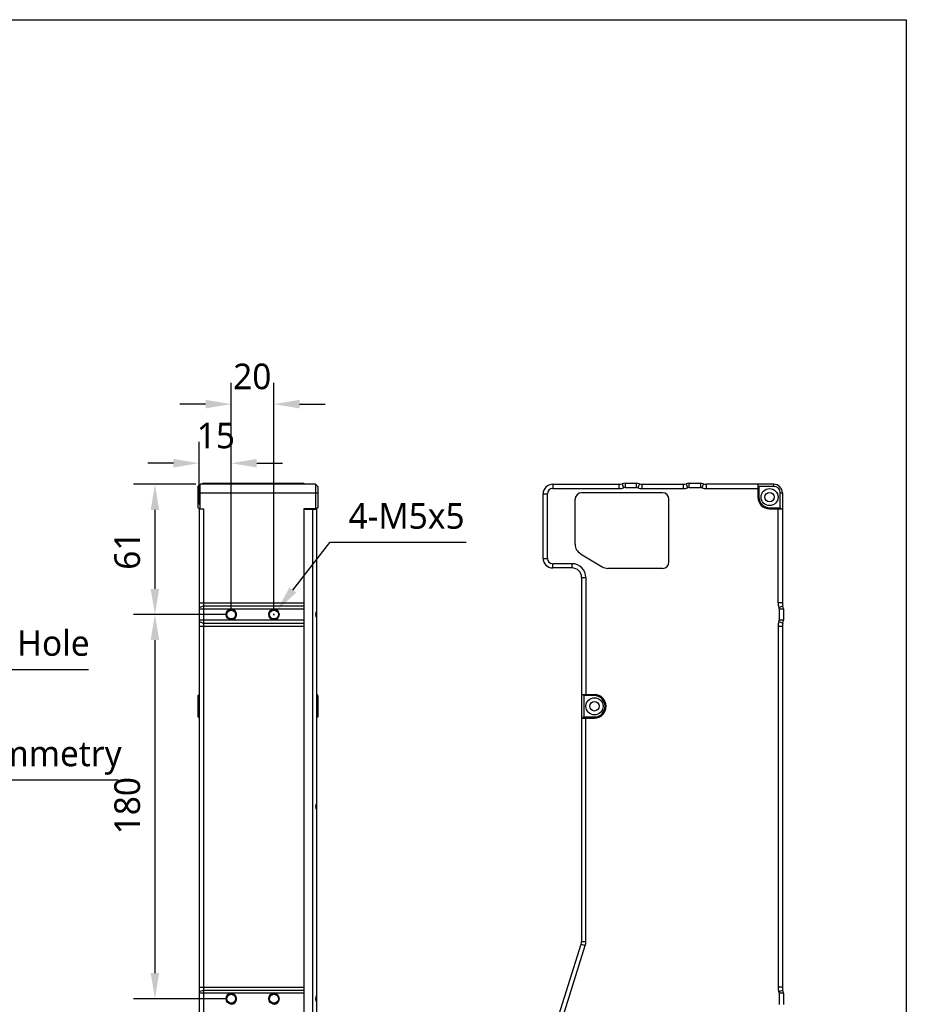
# Model space of a CAD drawing. Header units: millimetres. Extents: x 279 to 496, y -273 to -95.
# Tile 12 of 12: x 392 to 496, y -210 to -95. Entities that reach past the tile are written whole.
import ezdxf

# ---------------------------------------------------------------- set-up
doc = ezdxf.new("R2010")
doc.units = ezdxf.units.MM
doc.header["$LTSCALE"] = 23.1
doc.header["$PDMODE"] = 3
doc.header["$PDSIZE"] = 8
doc.layers.get('0').update_dxf_attribs({"linetype": 'CONTINUOUS'})
doc.layers.get('Defpoints').update_dxf_attribs({"linetype": 'CONTINUOUS'})
doc.layers.add('00_COMPONENTS', color=7, linetype='CONTINUOUS')
doc.layers.add('51__DRAFT_DIMS', color=7, linetype='CONTINUOUS')
doc.styles.get("Standard").update_dxf_attribs({"font": 'Roboto-Regular.ttf'})
doc.dimstyles.new('DIMSTYLE_1', dxfattribs={"dimtxt": 3, "dimasz": 3, "dimexe": 2.5, "dimexo": 0.5, "dimgap": 0.75, "dimtad": 1, "dimlfac": 4, "dimdsep": 46, "dimtxsty": 'STANDARD', "dimblk": '_FILLED', "dimblk1": '_FILLED', "dimblk2": '_FILLED', "dimcen": 0.09, "dimclrt": 3, "dimazin": 2, "dimtp": 0.3, "dimtm": 0.3, "dimtfac": 1, "dimtofl": 0, "dimtmove": 0, "dimatfit": 3, "dimldrblk": '_FILLED', "dimfxl": 1, "dimtolj": 1, "dimarcsym": 0})
doc.dimstyles.new('DIMSTYLE_2', dxfattribs={"dimtxt": 3, "dimasz": 3, "dimexe": 2.5, "dimexo": 0.5, "dimgap": 0.75, "dimtad": 1, "dimlfac": 4, "dimdsep": 46, "dimtxsty": 'STANDARD', "dimblk": '_FILLED', "dimblk1": '_FILLED', "dimblk2": '_FILLED', "dimcen": 0.09, "dimclrt": 3, "dimazin": 2, "dimtp": 0.5, "dimtm": 0.5, "dimtfac": 1, "dimtofl": 0, "dimtmove": 0, "dimatfit": 3, "dimldrblk": '_FILLED', "dimfxl": 1, "dimtolj": 1, "dimarcsym": 0})
doc.dimstyles.new('DIMSTYLE_4', dxfattribs={"dimtxt": 3, "dimasz": 3, "dimexe": 2.5, "dimexo": 0.5, "dimgap": 0.75, "dimtad": 1, "dimlfac": 4, "dimdsep": 46, "dimtxsty": 'STANDARD', "dimblk": '_FILLED', "dimblk1": '_FILLED', "dimblk2": '_FILLED', "dimcen": 0.09, "dimclrt": 3, "dimazin": 2, "dimtp": 0.2, "dimtm": 0.2, "dimtfac": 1, "dimtofl": 0, "dimtmove": 0, "dimatfit": 3, "dimldrblk": '_FILLED', "dimfxl": 1, "dimtolj": 1, "dimarcsym": 0})
doc.dimstyles.new('DIMSTYLE_5', dxfattribs={"dimtxt": 3, "dimasz": 3, "dimexe": 2.5, "dimexo": 0.5, "dimtad": 1, "dimlfac": 4, "dimdsep": 46, "dimtxsty": 'STANDARD', "dimblk": '_FILLED', "dimblk1": '_FILLED', "dimblk2": '_FILLED', "dimcen": 0.09, "dimclrt": 3, "dimazin": 2, "dimtp": 0.1, "dimtm": 0.1, "dimtfac": 1, "dimtofl": 0, "dimtmove": 0, "dimatfit": 1, "dimldrblk": '_FILLED', "dimfxl": 1, "dimtolj": 1, "dimarcsym": 0})
doc.dimstyles.new('DIMSTYLE_6', dxfattribs={"dimtxt": 3, "dimasz": 3, "dimexe": 2.5, "dimexo": 0.5, "dimtad": 1, "dimlfac": 4, "dimdsep": 46, "dimtxsty": 'STANDARD', "dimblk": '_FILLED', "dimblk1": '_FILLED', "dimblk2": '_FILLED', "dimcen": 0.09, "dimclrt": 3, "dimazin": 2, "dimtp": 0.2, "dimtm": 0.2, "dimtfac": 1, "dimtofl": 0, "dimtmove": 0, "dimatfit": 1, "dimldrblk": '_FILLED', "dimfxl": 1, "dimtolj": 1, "dimarcsym": 0})

# ---------------------------------------------------------------- blocks, each defined once
blk = doc.blocks.new('_FILLED')
at = {"color": 0, "linetype": 'ByBlock'}
blk.add_solid([(0, 0), (-1, 0.167), (-1, -0.167)], dxfattribs=at)
blk = doc.blocks.new('*D11')
at = {"layer": '51__DRAFT_DIMS', "color": 0, "lineweight": -2}
for p, q in [((417.12, -163.84), (417.12, -137.21)), ((422.12, -163.84), (422.12, -137.21)), ((414.12, -139.71), (411.12, -139.71)), ((425.12, -139.71), (428.12, -139.71))]:
    blk.add_line(p, q, dxfattribs=at)
at = {"layer": 'Defpoints', "color": 0}
for p in [(422.12, -139.71), (417.12, -164.34), (422.12, -164.34)]:
    blk.add_point(p, dxfattribs=at)
at = {"layer": '51__DRAFT_DIMS', "color": 0, "linetype": 'ByBlock', "lineweight": -2, "xscale": 3, "yscale": 3, "zscale": 3}
blk.add_blockref('_FILLED', (417.12, -139.71), dxfattribs=at)
at = {"layer": '51__DRAFT_DIMS', "color": 0, "linetype": 'ByBlock', "lineweight": -2, "xscale": 3, "yscale": 3, "zscale": 3, "rotation": 180}
blk.add_blockref('_FILLED', (422.12, -139.71), dxfattribs=at)
at = {"layer": '51__DRAFT_DIMS', "color": 3, "insert": (419.59, -134.96), "char_height": 3, "attachment_point": 2, "line_spacing_factor": 0.9}
blk.add_mtext('\\A1;20', dxfattribs=at)
blk = doc.blocks.new('*D12')
at = {"layer": '51__DRAFT_DIMS', "color": 0, "lineweight": -2}
for p, q in [((413.37, -151.47), (413.37, -144.13)), ((417.12, -163.84), (417.12, -144.13)), ((410.37, -146.63), (407.37, -146.63)), ((420.12, -146.63), (423.12, -146.63))]:
    blk.add_line(p, q, dxfattribs=at)
at = {"layer": 'Defpoints', "color": 0}
for p in [(417.12, -146.63), (413.37, -151.97), (417.12, -164.34)]:
    blk.add_point(p, dxfattribs=at)
at = {"layer": '51__DRAFT_DIMS', "color": 0, "linetype": 'ByBlock', "lineweight": -2, "xscale": 3, "yscale": 3, "zscale": 3}
blk.add_blockref('_FILLED', (413.37, -146.63), dxfattribs=at)
at = {"layer": '51__DRAFT_DIMS', "color": 0, "linetype": 'ByBlock', "lineweight": -2, "xscale": 3, "yscale": 3, "zscale": 3, "rotation": 180}
blk.add_blockref('_FILLED', (417.12, -146.63), dxfattribs=at)
at = {"layer": '51__DRAFT_DIMS', "color": 3, "insert": (415.33, -141.88), "char_height": 3, "attachment_point": 2, "line_spacing_factor": 0.9}
blk.add_mtext('\\A1;15', dxfattribs=at)
blk = doc.blocks.new('*D13')
at = {"layer": '51__DRAFT_DIMS', "color": 0, "lineweight": -2}
for p, q in [((416.62, -164.34), (405.7, -164.34)), ((408.2, -167.34), (408.2, -206.34)), ((416.62, -209.34), (405.7, -209.34))]:
    blk.add_line(p, q, dxfattribs=at)
at = {"layer": 'Defpoints', "color": 0}
for p in [(417.12, -164.34), (408.2, -209.34), (417.12, -209.34)]:
    blk.add_point(p, dxfattribs=at)
at = {"layer": '51__DRAFT_DIMS', "color": 0, "linetype": 'ByBlock', "lineweight": -2, "xscale": 3, "yscale": 3, "zscale": 3}
for p, rotation in [((408.2, -164.34), 90), ((408.2, -209.34), 270)]:
    blk.add_blockref('_FILLED', p, dxfattribs=dict(at, rotation=rotation))
at = {"layer": '51__DRAFT_DIMS', "color": 3, "insert": (403.45, -186.73), "char_height": 3, "attachment_point": 2, "rotation": 90, "line_spacing_factor": 0.9}
blk.add_mtext('\\A1;180', dxfattribs=at)
blk = doc.blocks.new('*D14')
at = {"layer": '51__DRAFT_DIMS', "color": 0, "lineweight": -2}
for p, q in [((413, -149.09), (405.7, -149.09)), ((408.2, -152.09), (408.2, -161.34)), ((416.62, -164.34), (405.7, -164.34))]:
    blk.add_line(p, q, dxfattribs=at)
at = {"layer": 'Defpoints', "color": 0}
for p in [(413.5, -149.09), (408.2, -164.34), (417.12, -164.34)]:
    blk.add_point(p, dxfattribs=at)
at = {"layer": '51__DRAFT_DIMS', "color": 0, "linetype": 'ByBlock', "lineweight": -2, "xscale": 3, "yscale": 3, "zscale": 3}
for p, rotation in [((408.2, -149.09), 90), ((408.2, -164.34), 270)]:
    blk.add_blockref('_FILLED', p, dxfattribs=dict(at, rotation=rotation))
at = {"layer": '51__DRAFT_DIMS', "color": 3, "insert": (403.45, -156.87), "char_height": 3, "attachment_point": 2, "rotation": 90, "line_spacing_factor": 0.9}
blk.add_mtext('\\A1;61', dxfattribs=at)
blk = doc.blocks.new('*D19')
at = {"layer": '51__DRAFT_DIMS', "color": 0, "lineweight": -2}
for p in [(424.34, -161.48), (444.63, -155.92)]:
    blk.add_line(p, (428.65, -155.92), dxfattribs=at)
at = {"layer": '51__DRAFT_DIMS', "color": 0}
for p, q in [((422.03, -164.34), (422.21, -164.34)), ((422.12, -164.43), (422.12, -164.25))]:
    blk.add_line(p, q, dxfattribs=at)
at = {"layer": 'Defpoints', "color": 0}
for p in [(421.74, -164.84), (422.5, -163.85)]:
    blk.add_point(p, dxfattribs=at)
at = {"layer": '51__DRAFT_DIMS', "color": 0, "linetype": 'ByBlock', "lineweight": -2, "xscale": 3, "yscale": 3, "zscale": 3, "rotation": 232.22100058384}
blk.add_blockref('_FILLED', (422.5, -163.85), dxfattribs=at)
at = {"layer": '51__DRAFT_DIMS', "color": 3, "insert": (430.86, -151.3), "char_height": 3, "attachment_point": 1, "line_spacing_factor": 0.9}
blk.add_mtext('\\A1;4-M5x5', dxfattribs=at)
blk = doc.blocks.new('*D20')
at = {"layer": '51__DRAFT_DIMS', "color": 0, "lineweight": -2}
for p in [(371.69, -172.96), (400.43, -170.81)]:
    blk.add_line(p, (374.54, -170.81), dxfattribs=at)
at = {"layer": '51__DRAFT_DIMS', "color": 0}
for p, q in [((368.77, -175.09), (368.95, -175.09)), ((368.86, -175.18), (368.86, -175))]:
    blk.add_line(p, q, dxfattribs=at)
at = {"layer": 'Defpoints', "color": 0}
for p in [(369.3, -174.76), (368.42, -175.43)]:
    blk.add_point(p, dxfattribs=at)
at = {"layer": '51__DRAFT_DIMS', "color": 0, "linetype": 'ByBlock', "lineweight": -2, "xscale": 3, "yscale": 3, "zscale": 3, "rotation": 217.0671176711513}
blk.add_blockref('_FILLED', (369.3, -174.76), dxfattribs=at)
at = {"layer": '51__DRAFT_DIMS', "color": 3, "insert": (375.27, -161.68), "char_height": 3, "attachment_point": 1, "line_spacing_factor": 0.9}
blk.add_mtext('\\A1;3-%%c{\\A1;4.4\\PThrough Hole}', dxfattribs=at)
blk = doc.blocks.new('*D21')
at = {"layer": '51__DRAFT_DIMS', "color": 0}
for p, q in [((368.77, -175.09), (368.95, -175.09)), ((368.86, -175.18), (368.86, -175))]:
    blk.add_line(p, q, dxfattribs=at)
at = {"layer": '51__DRAFT_DIMS', "color": 0, "lineweight": -2}
for p in [(370.79, -178.6), (403.91, -183.74)]:
    blk.add_line(p, (373.62, -183.74), dxfattribs=at)
at = {"layer": 'Defpoints', "color": 0}
for p in [(368.38, -174.22), (369.34, -175.97)]:
    blk.add_point(p, dxfattribs=at)
at = {"layer": '51__DRAFT_DIMS', "color": 0, "linetype": 'ByBlock', "lineweight": -2, "xscale": 3, "yscale": 3, "zscale": 3, "rotation": 118.8240160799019}
blk.add_blockref('_FILLED', (369.34, -175.97), dxfattribs=at)
at = {"layer": '51__DRAFT_DIMS', "color": 3, "insert": (374.24, -174.61), "char_height": 3, "attachment_point": 1, "line_spacing_factor": 0.9}
blk.add_mtext('\\A1;3-%%c{\\A1;8x8\\PMirro-Symmetry}', dxfattribs=at)

msp = doc.modelspace()

# ---------------------------------------------------------------- linework, layer by layer
msp.add_lwpolyline([(278.9111, -94.6938), (496.1269, -94.6938), (496.1269, -273.1705), (278.9111, -273.1705)], close=True)
at = {"layer": '00_COMPONENTS', "color": 7}
for p, q in [((413.2456, -149.3448), (413.4956, -149.0948)), ((413.2456, -151.8448), (413.2456, -149.3448)), ((413.4956, -151.9698), (413.4956, -149.0948)), ((426.9956, -149.0948), (413.4956, -149.0948)), ((413.8706, -148.9698), (413.7456, -149.0948)), ((413.8706, -148.9698), (413.8706, -149.0948)), ((413.8706, -148.9698), (425.6206, -148.9698)), ((425.6206, -148.9698), (425.6206, -149.0948)), ((426.9956, -149.0948), (426.9956, -151.9698)), ((427.2456, -149.3448), (426.9956, -149.0948)), ((427.2456, -149.3448), (427.2456, -151.8448)), ((454.7508, -149.0948), (462.5167, -149.0948)), ((454.7508, -149.5948), (462.5167, -149.5948)), ((463.2127, -148.9698), (464.539, -148.9698)), ((463.2127, -149.4698), (464.539, -149.4698)), ((465.235, -149.0948), (470.0167, -149.0948)), ((465.235, -149.5948), (470.0167, -149.5948)), ((470.7127, -148.9698), (472.039, -148.9698)), ((470.7127, -149.4698), (472.039, -149.4698)), ((480.6258, -149.0948), (472.735, -149.0948)), ((472.735, -149.5948), (478.7508, -149.5948)), ((478.7508, -149.0948), (478.7508, -150.5948)), ((478.7508, -149.2198), (478.8758, -149.3448)), ((478.8758, -149.3448), (478.8758, -150.5948)), ((480.6258, -149.3448), (478.8758, -149.3448)), ((453.6258, -157.7698), (453.6258, -150.2198)), ((454.1258, -157.7698), (454.1258, -150.2198)), ((457.3758, -156.1194), (457.3758, -150.8448)), ((467.6017, -150.0948), (458.1258, -150.0948)), ((468.3517, -158.1948), (468.3517, -150.8448)), ((481.3758, -151.8448), (481.3758, -150.0948)), ((481.6258, -150.0948), (481.6258, -162.9857)), ((413.2456, -151.8448), (413.3706, -151.9698)), ((413.3706, -151.9698), (413.3706, -221.7198)), ((413.3706, -151.9698), (413.8706, -151.9698)), ((413.8706, -151.9698), (413.8706, -221.7198)), ((425.6206, -151.9698), (425.6206, -221.7198)), ((427.1206, -151.9698), (425.6206, -151.9698)), ((425.6206, -151.9948), (427.1206, -151.9948)), ((425.6706, -221.6948), (425.6706, -151.9948)), ((426.6206, -151.9948), (426.6206, -221.6948)), ((427.2456, -151.8448), (427.1206, -151.9698)), ((427.1206, -151.9698), (427.1206, -221.7198)), ((480.1258, -151.8448), (481.3758, -151.8448)), ((480.1258, -151.9698), (481.6258, -151.9698)), ((481.1258, -162.9857), (481.1258, -151.9698)), ((481.3758, -151.8448), (481.5008, -151.9698)), ((458.0062, -157.2337), (460.5443, -158.7591)), ((457.0108, -158.3948), (454.7508, -158.3948)), ((457.0108, -158.8948), (454.7508, -158.8948)), ((467.6017, -158.9448), (461.2139, -158.9448)), ((458.1358, -160.0198), (458.1358, -202.6192)), ((458.6358, -160.0198), (458.6358, -173.7198)), ((481.2508, -163.6817), (481.2508, -165.008)), ((481.7508, -163.6817), (481.7508, -165.008)), ((481.1258, -165.704), (481.1258, -207.9857)), ((481.6258, -165.704), (481.6258, -207.9857)), ((413.2456, -173.8448), (413.3706, -173.7198)), ((413.2456, -176.3448), (413.2456, -173.8448)), ((427.2456, -173.8448), (427.1206, -173.7198)), ((427.2456, -173.8448), (427.2456, -176.3448)), ((458.1358, -173.7198), (459.6358, -173.7198)), ((458.3858, -173.8448), (458.2608, -173.7198)), ((458.3858, -173.8448), (458.3858, -176.3448)), ((459.6358, -173.8448), (458.3858, -173.8448)), ((413.2456, -176.3448), (413.3706, -176.4698)), ((427.2456, -176.3448), (427.1206, -176.4698)), ((458.2608, -176.4698), (458.3858, -176.3448)), ((458.3858, -176.3448), (459.6358, -176.3448)), ((458.1358, -176.4698), (459.6358, -176.4698)), ((458.6358, -202.6192), (458.6358, -176.4698)), ((453.6606, -216.9857), (458.0838, -202.9575)), ((454.1374, -217.1361), (458.5606, -203.1078)), ((481.2508, -208.6817), (481.2508, -210.008)), ((481.7508, -208.6817), (481.7508, -210.008))]:
    msp.add_line(p, q, dxfattribs=at)
at = {"layer": '00_COMPONENTS', "color": 4}
for p, q in [((413.8706, -149.0323), (413.8039, -149.0948)), ((413.8706, -149.0323), (425.6206, -149.0323)), ((454.7508, -149.0948), (454.7508, -149.5948)), ((462.5167, -149.5948), (462.5167, -149.0948)), ((462.8647, -149.0323), (463.0387, -149.5011)), ((463.2127, -148.9698), (463.2127, -149.4698)), ((464.539, -149.4698), (464.539, -148.9698)), ((464.887, -149.0323), (464.713, -149.5011)), ((465.235, -149.5948), (465.235, -149.0948)), ((470.0167, -149.0948), (470.0167, -149.5948)), ((470.3647, -149.0323), (470.5387, -149.5011)), ((470.7127, -149.4698), (470.7127, -148.9698)), ((472.039, -148.9698), (472.039, -149.4698)), ((472.387, -149.0323), (472.213, -149.5011)), ((472.735, -149.5948), (472.735, -149.0948)), ((480.6258, -149.3448), (480.6258, -149.0948)), ((413.2456, -150.0948), (427.2456, -150.0948)), ((453.6258, -150.2198), (454.1258, -150.2198)), ((478.8758, -150.5948), (478.7508, -150.5948)), ((481.3758, -150.0948), (481.6258, -150.0948)), ((480.1258, -151.8448), (480.1258, -151.9698)), ((425.6706, -152.4948), (425.6206, -152.4948)), ((453.6258, -157.7698), (454.1258, -157.7698)), ((454.7508, -158.8948), (454.7508, -158.3948)), ((457.0108, -158.8948), (457.0108, -158.3948)), ((458.1358, -160.0198), (458.6358, -160.0198)), ((413.3706, -162.9857), (425.6206, -162.9857)), ((413.3706, -163.5077), (413.8706, -163.3337)), ((413.3706, -163.6817), (425.6206, -163.6817)), ((413.8706, -163.3337), (425.6206, -163.3337)), ((481.6258, -162.9857), (481.1258, -162.9857)), ((481.2196, -163.5077), (481.6883, -163.3337)), ((481.2508, -163.6817), (481.7508, -163.6817)), ((425.6206, -165.008), (413.3706, -165.008)), ((413.3706, -165.182), (413.8706, -165.356)), ((413.3706, -165.704), (425.6206, -165.704)), ((413.8706, -165.356), (425.6206, -165.356)), ((481.1258, -165.704), (481.6258, -165.704)), ((481.2196, -165.182), (481.6883, -165.356)), ((481.7508, -165.008), (481.2508, -165.008)), ((459.6358, -173.8448), (459.6358, -173.7198)), ((459.6358, -176.3448), (459.6358, -176.4698)), ((458.1358, -202.6192), (458.6358, -202.6192)), ((458.0838, -202.9575), (458.5606, -203.1078)), ((413.3706, -207.9857), (425.6206, -207.9857)), ((413.3706, -208.5077), (413.8706, -208.3337)), ((425.6206, -208.6817), (413.3706, -208.6817)), ((413.8706, -208.3337), (425.6206, -208.3337)), ((481.6258, -207.9857), (481.1258, -207.9857)), ((481.2196, -208.5077), (481.6883, -208.3337)), ((481.7508, -208.6817), (481.2508, -208.6817))]:
    msp.add_line(p, q, dxfattribs=at)
at = {"layer": '00_COMPONENTS', "color": 7}
for centre, radius in [((480.1258, -150.5948), 1), ((480.1258, -150.5948), 0.55), ((417.1206, -164.3448), 0.6), ((417.1206, -164.3448), 0.525), ((422.1206, -164.3448), 0.6), ((422.1206, -164.3448), 0.525), ((459.6358, -175.0948), 1), ((459.6358, -175.0948), 0.55), ((417.1206, -209.3448), 0.6), ((417.1206, -209.3448), 0.525), ((422.1206, -209.3448), 0.6), ((422.1206, -209.3448), 0.525)]:
    msp.add_circle(centre, radius, dxfattribs=at)
for centre, radius, start, end in [((454.7508, -150.2198), 1.125, 90, 180), ((454.7508, -150.2198), 0.625, 90, 180), ((462.5167, -148.0948), 1, 270, 290.364135), ((462.5167, -148.0948), 1.5, 270, 290.364135), ((463.2127, -149.9698), 1, 90, 110.364135), ((463.2127, -149.9698), 0.5, 90, 110.364135), ((464.539, -149.9698), 1, 69.635865, 90), ((464.539, -149.9698), 0.5, 69.635865, 90), ((465.235, -148.0948), 1.5, 249.635865, 270), ((465.235, -148.0948), 1, 249.635865, 270), ((470.0167, -148.0948), 1, 270, 290.364135), ((470.0167, -148.0948), 1.5, 270, 290.364135), ((470.7127, -149.9698), 1, 90, 110.364135), ((470.7127, -149.9698), 0.5, 90, 110.364135), ((472.039, -149.9698), 1, 69.635865, 90), ((472.039, -149.9698), 0.5, 69.635865, 90), ((472.735, -148.0948), 1.5, 249.635865, 270), ((472.735, -148.0948), 1, 249.635865, 270), ((480.6258, -150.0948), 1, 0, 90), ((480.6258, -150.0948), 0.75, 0, 90), ((458.1258, -150.8448), 0.75, 90, 180), ((467.6017, -150.8448), 0.75, 0, 90), ((480.1258, -150.5948), 1.375, 180, 270), ((480.1258, -150.5948), 1.25, 180, 270), ((458.6758, -156.1194), 1.3, 180, 238.99386), ((454.7508, -157.7698), 1.125, 180, 270), ((454.7508, -157.7698), 0.625, 180, 270), ((457.0108, -160.0198), 1.625, 0, 90), ((457.0108, -160.0198), 1.125, 0, 90), ((461.2139, -157.6448), 1.3, 238.99386, 270), ((467.6017, -158.1948), 0.75, 270, 360), ((482.6258, -162.9857), 1.5, 180, 200.364135), ((480.7508, -163.6817), 0.5, 0, 20.364135), ((482.6258, -162.9857), 1, 180, 200.364135), ((480.7508, -163.6817), 1, 0, 20.364135), ((482.6258, -165.704), 1.5, 159.635865, 180), ((480.7508, -165.008), 0.5, 339.635865, 360), ((482.6258, -165.704), 1, 159.635865, 180), ((480.7508, -165.008), 1, 339.635865, 360), ((459.6358, -175.0948), 1.375, 270, 90), ((459.6358, -175.0948), 1.25, 270, 90), ((457.0108, -202.6192), 1.125, 342.499529, 360), ((457.0108, -202.6192), 1.625, 342.499529, 360), ((482.6258, -207.9857), 1.5, 180, 200.364135), ((480.7508, -208.6817), 0.5, 0, 20.364135), ((482.6258, -207.9857), 1, 180, 200.364135), ((480.7508, -208.6817), 1, 0, 20.364135)]:
    msp.add_arc(centre, radius, start, end, dxfattribs=at)
at = {"layer": '00_COMPONENTS', "color": 4}
for centre in [(417.1206, -164.3448), (422.1206, -164.3448), (417.1206, -209.3448), (422.1206, -209.3448)]:
    msp.add_arc(centre, 0.625, 255, 195, dxfattribs=at)
at = {"layer": '00_COMPONENTS', "color": 7}
for centre, major_axis, start_param, end_param in [((427.6206, -164.3448), (0, 0.625), 0.92729522, 2.21429744), ((427.6206, -186.8448), (0.625, 0), 2.49809154, 3.78509376), ((427.6206, -209.3448), (0.625, 0), 2.49809154, 3.78509376)]:
    msp.add_ellipse(centre, major_axis=major_axis, ratio=1, start_param=start_param, end_param=end_param, dxfattribs=at)
at = {"layer": '51__DRAFT_DIMS', "color": 4}
msp.add_arc((422.1206, -164.3448), 0.625, 8.839564, 90, dxfattribs=at)

# ---------------------------------------------------------------- dimensions: what is measured, and where the dimension line sits
for base, p1, p2, picture, middle in [((422.1206, -139.7124), (417.1206, -164.3448), (422.1206, -164.3448), '*D11', (419.5942, -139.7124)), ((417.1206, -146.6262), (413.3706, -151.9698), (417.1206, -164.3448), '*D12', (415.3305, -146.6262))]:
    dim = msp.add_linear_dim(base=base, p1=p1, p2=p2, dimstyle='DIMSTYLE_4', dxfattribs=at)
    dim.commit()
    dim.dimension.update_dxf_attribs({"geometry": picture, "text_midpoint": middle, "dimtype": 160})
for base, p1, p2, dimstyle, picture, middle in [((408.1978, -164.3448), (413.4956, -149.0948), (417.1206, -164.3448), 'DIMSTYLE_1', '*D14', (408.1978, -156.8692)), ((408.1978, -209.3448), (417.1206, -164.3448), (417.1206, -209.3448), 'DIMSTYLE_2', '*D13', (408.1978, -186.7335))]:
    dim = msp.add_linear_dim(base=base, p1=p1, p2=p2, angle=270, dimstyle=dimstyle, dxfattribs=at)
    dim.commit()
    dim.dimension.update_dxf_attribs({"geometry": picture, "text_midpoint": middle, "dimtype": 160})
for p1, p2, text, dimstyle, picture, middle in [((421.7377, -164.8388), (422.5034, -163.8508), '4-M5x5', 'DIMSTYLE_5', '*D19', (437.7473, -155.923)), ((368.4232, -175.4263), (369.3009, -174.7633), '3-%%c{\\A1;<>\\PThrough Hole}', 'DIMSTYLE_5', '*D20', (387.8505, -170.807)), ((368.3799, -174.2187), (369.3442, -175.9709), '3-%%c{\\A1;<>x8\\PMirro-Symmetry}', 'DIMSTYLE_6', '*D21', (389.0796, -183.7399))]:
    dim = msp.add_diameter_dim_2p(p1=p1, p2=p2, text=text, dimstyle=dimstyle, override={"dimtih": 1, "dimtoh": 1, "dimpost": '<>', "dimtxsty": 'STANDARD'}, dxfattribs=at)
    dim.commit()
    dim.dimension.update_dxf_attribs({"geometry": picture, "text_midpoint": middle, "dimtype": 163})

doc.saveas('drawing.dxf')
